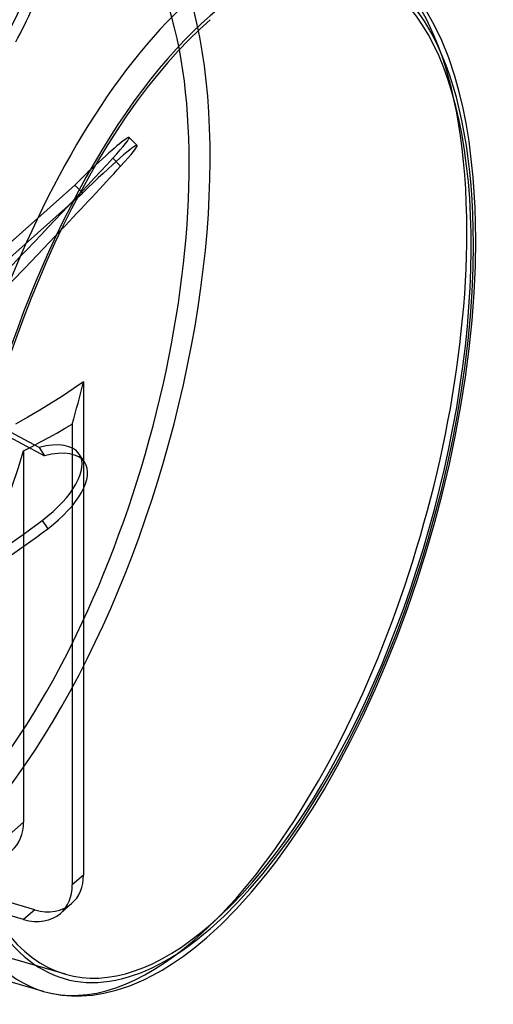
# Model space of a CAD drawing. Header units: millimetres. Extents: x -126 to 126, y -110 to 86.
# Tile 3 of 4: x 83 to 126, y -76 to 11. Entities that reach past the tile are written whole.
import ezdxf

# ---------------------------------------------------------------- set-up
doc = ezdxf.new("R2010")
doc.units = ezdxf.units.MM
doc.layers.add('HIDDEN', color=7, linetype='Continuous')
doc.layers.add('THICK', color=7, linetype='Continuous')

msp = doc.modelspace()

# ---------------------------------------------------------------- linework, layer by layer
at = {"layer": 'HIDDEN'}
for p, q in [((91.783, -1.054), (92.484, -1.765)), ((88.39, -3.445), (80.452, -10.505)), ((88.39, -3.445), (88.937, -4)), ((80.974, -11.375), (88.64, -4.556)), ((89.173, -20.958), (88.251, -21.591)), ((89.173, -20.958), (89.173, -64.858)), ((88.251, -21.591), (87.294, -22.222)), ((87.294, -22.222), (86.302, -22.85)), ((85.274, -23.476), (84.211, -24.101)), ((86.302, -22.85), (85.274, -23.476)), ((84.211, -24.101), (83.111, -24.724)), ((86.791, -25.513), (87.49, -25.116)), ((87.49, -25.116), (88.173, -24.718)), ((88.173, -24.718), (88.173, -65.724)), ((85.348, -26.306), (86.078, -25.91)), ((86.078, -25.91), (86.791, -25.513)), ((83.843, -27.097), (84.604, -26.702)), ((83.843, -27.097), (83.843, -60.143)), ((84.604, -26.702), (85.348, -26.306)), ((84.843, -67.938), (-37.093, -32.738)), ((85.499, -33.286), (85.991, -34.028)), ((83.843, -68.804), (-38.093, -33.604)), ((83.843, -60.143), (71.251, -71.049)), ((89.173, -64.858), (88.173, -65.724)), ((87.562, -73.676), (62.447, -66.426)), ((87.116, -68.253), (88.116, -67.387)), ((84.843, -67.938), (83.843, -68.804))]:
    msp.add_line(p, q, dxfattribs=at)
for centre, major_axis, ratio, start_param, end_param in [((76.21, -22), (-13.451, -46.597), 0.433013, 0.588003, 2.910084), ((75.344, -21.75), (-12.897, -44.676), 0.433013, 2.435164, 2.910084), ((66.332, -29.294), (-20.797, -49.428), 0.169219, -2.961253, -1.739523), ((67.24, -29.677), (20.797, 49.428), 0.169219, 0.180339, 1.40207), ((82.86, 13.648), (-2.666, -6.337), 0.169219, 0.965737, 3.141592), ((83.769, 13.266), (2.666, 6.337), 0.169219, -2.175855, 0), ((99.073, -28.6), (-13.451, -46.597), 0.433013, 2.158799, 3.141594), ((88.346, -4.031), (-4.898, -4.825), 0.056422, 2.29172, 3.141593), ((64.971, -24.274), (-38.204, -37.631), 0.056422, 1.069989, 2.29172), ((88.346, -4.031), (-4.898, -4.825), 0.056422, -2.023372, -1.635271), ((65.672, -24.986), (38.204, 37.631), 0.056422, -2.071604, -1.029219), ((99.073, -28.6), (-13.451, -46.597), 0.433013, 0.588003, 2.158799), ((65.298, -18.85), (-15.121, -52.379), 0.433013, 1.583759, 1.655209), ((60.968, -17.6), (-15.783, -54.674), 0.433013, 0.605576, 1.521917), ((83.068, -31.181), (-5.727, -3.803), 0.454221, 1.696285, 3.141593), ((66.539, -16.867), (-44.673, -29.664), 0.454221, 0.474554, 1.696285), ((79.513, -58.893), (3.273, -3.78), 0.75, 0.000079, 0.713724), ((84.843, -63.608), (-3.273, 3.78), 0.75, -3.141514, -2.427868), ((83.843, -64.474), (3.273, -3.78), 0.75, 0.000079, 0.713724), ((84.843, -63.608), (-3.273, 3.78), 0.75, 2.284521, 3.141672), ((83.843, -64.474), (3.273, -3.78), 0.75, -0.857072, 0.000079), ((99.073, -28.6), (-13.451, -46.597), 0.433013, 0.000107, 0.588003)]:
    msp.add_ellipse(centre, major_axis=major_axis, ratio=ratio, start_param=start_param, end_param=end_param, dxfattribs=at)
at = {"layer": 'THICK'}
for p, q in [((120.445, 10.758), (119.569, 12.293)), ((121.088, 9.406), (120.445, 10.758)), ((121.703, 7.87), (121.088, 9.406)), ((122.247, 6.243), (121.703, 7.87)), ((122.615, 4.942), (122.247, 6.243)), ((122.952, 3.546), (122.615, 4.942)), ((123.255, 2.054), (122.952, 3.546)), ((123.518, 0.473), (123.255, 2.054)), ((93.945, 0.082), (93.244, 0.793)), ((123.893, -2.741), (123.518, 0.473)), ((124.065, -5.44), (123.893, -2.741)), ((88.64, -4.556), (89.091, -4.156)), ((88.937, -4), (89.091, -4.156)), ((124.123, -8.292), (124.065, -5.44)), ((124.086, -10.625), (124.123, -8.292)), ((123.975, -13.032), (124.086, -10.625)), ((123.788, -15.502), (123.975, -13.032)), ((123.524, -18.027), (123.788, -15.502)), ((123.192, -20.549), (123.524, -18.027)), ((122.786, -23.104), (123.192, -20.549)), ((122.31, -25.683), (122.786, -23.104)), ((81.69, -25.401), (85.707, -27.537)), ((85.214, -26.795), (81.834, -24.997)), ((121.762, -28.276), (122.31, -25.683)), ((85.214, -26.795), (85.707, -27.537)), ((89.288, -28.12), (88.795, -27.378)), ((121.15, -30.859), (121.762, -28.276)), ((120.472, -33.438), (121.15, -30.859)), ((119.73, -36.004), (120.472, -33.438)), ((118.927, -38.547), (119.73, -36.004)), ((118.063, -41.066), (118.927, -38.547)), ((117.145, -43.544), (118.063, -41.066)), ((116.174, -45.973), (117.145, -43.544)), ((115.156, -48.344), (116.174, -45.973)), ((114.079, -50.68), (115.156, -48.344)), ((112.961, -52.94), (114.079, -50.68)), ((111.809, -55.114), (112.961, -52.94)), ((110.627, -57.194), (111.809, -55.114)), ((109.56, -58.953), (110.627, -57.194)), ((108.479, -60.628), (109.56, -58.953)), ((107.388, -62.214), (108.479, -60.628)), ((106.294, -63.706), (107.388, -62.214)), ((105.545, -64.673), (106.294, -63.706)), ((104.15, -66.359), (105.545, -64.673)), ((102.774, -67.88), (104.15, -66.359)), ((101.427, -69.234), (102.774, -67.88)), ((85.621, -75.197), (62.759, -68.597)), ((100.121, -70.426), (101.427, -69.234)), ((99.079, -71.29), (100.121, -70.426)), ((98.074, -72.052), (99.079, -71.29)), ((96.181, -73.294), (97.107, -72.717)), ((97.107, -72.717), (98.074, -72.052)), ((95.34, -73.763), (96.181, -73.294)), ((93.292, -74.694), (94.537, -74.165)), ((94.537, -74.165), (95.34, -73.763)), ((85.624, -75.198), (86.424, -75.395)), ((90.978, -75.367), (92.098, -75.093)), ((92.098, -75.093), (93.292, -74.694)), ((86.424, -75.395), (87.249, -75.529)), ((87.249, -75.529), (88.11, -75.601)), ((88.11, -75.601), (89.008, -75.603)), ((89.008, -75.603), (89.966, -75.528)), ((89.966, -75.528), (90.978, -75.367))]:
    msp.add_line(p, q, dxfattribs=at)
for centre, major_axis, ratio, start_param, end_param in [((100.459, -29), (-13.008, -45.06), 0.433013, 2.158799, 5.300392), ((100.459, -29), (-12.897, -44.676), 0.433013, 0.588003, 3.141594), ((99.073, -28.6), (-13.451, -46.597), 0.433013, -2.55359, -0.982794), ((100.459, -29), (-12.897, -44.676), 0.433013, -2.55359, 0.000002), ((75.344, -21.75), (-12.897, -44.676), 0.433013, 0.706429, 2.435164), ((88.346, -4.031), (-4.898, -4.825), 0.056422, -3.141593, -2.023372), ((89.047, -4.742), (4.898, 4.825), 0.056422, 0, 1.506321), ((89.047, -4.742), (4.898, 4.825), 0.056422, -0.849873, 0), ((65.672, -24.986), (38.204, 37.631), 0.056422, -1.029219, -0.849873), ((100.459, -29), (-13.008, -45.06), 0.433013, 0.588003, 2.158799), ((83.068, -31.181), (-5.727, -3.803), 0.454221, -3.141593, -2.230706), ((83.561, -31.923), (5.727, 3.803), 0.454221, 0, 0.910887), ((83.561, -31.923), (5.727, 3.803), 0.454221, -1.445308, 0), ((67.032, -17.609), (44.673, 29.664), 0.454221, -1.630989, -1.445308), ((99.073, -28.6), (-13.451, -46.597), 0.433013, -0.982794, -0.000035), ((100.459, -29), (-13.008, -45.06), 0.433013, -0.982794, 0.588003), ((100.459, -29), (-12.897, -44.676), 0.433013, 0.000002, 0.588003), ((99.073, -28.6), (-13.451, -46.597), 0.433013, -0.000035, 0.000107)]:
    msp.add_ellipse(centre, major_axis=major_axis, ratio=ratio, start_param=start_param, end_param=end_param, dxfattribs=at)

doc.saveas('drawing.dxf')
